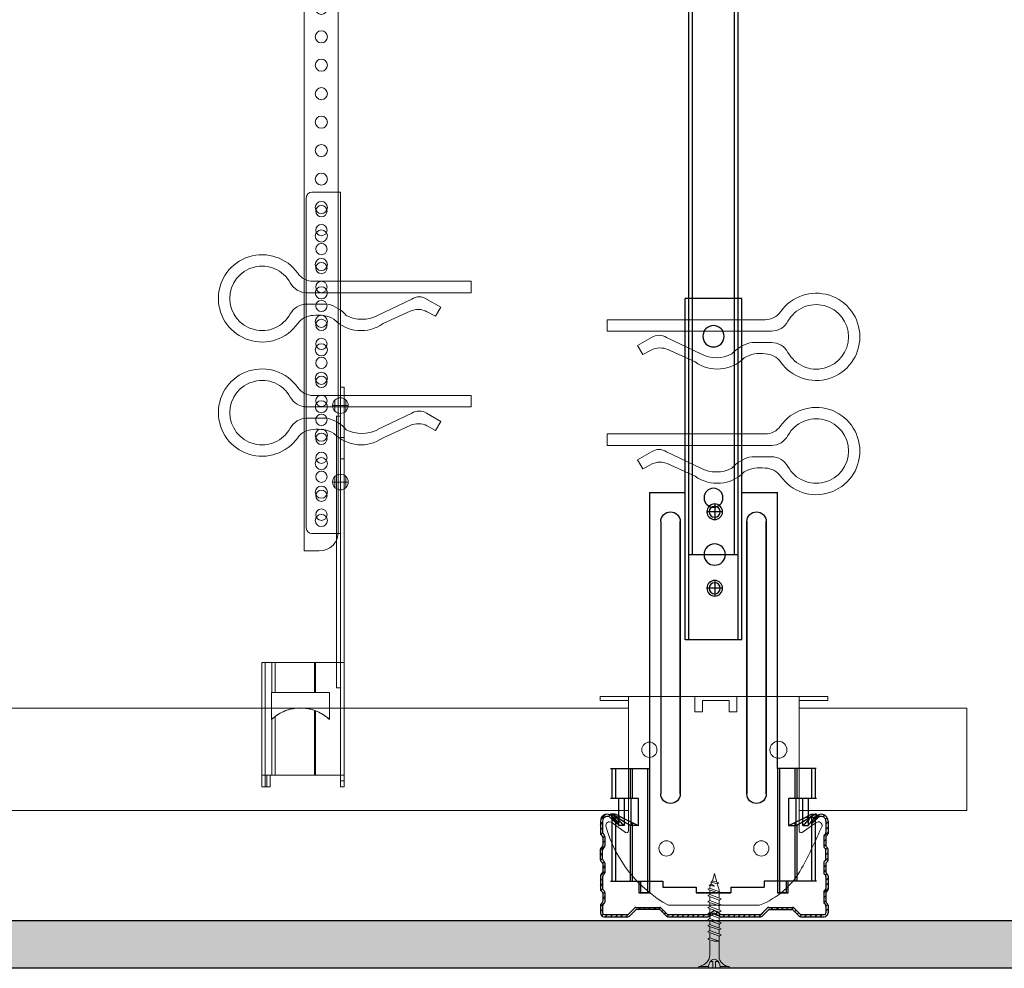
# Model space of a CAD drawing. Header units: millimetres. Extents: x 2264 to 5334, y 1259 to 2026.
# Tile 2 of 15: x 2523 to 2783, y 1526 to 1776. Entities that reach past the tile are written whole.
import ezdxf

# ---------------------------------------------------------------- set-up
doc = ezdxf.new("R2010")
doc.units = ezdxf.units.MM
for name, color, linetype, lineweight in [('_RIGIPS AKCESORIA', 7, 'Continuous', 18), ('_RIGIPS G-K', 7, 'Continuous', 25), ('_RIGIPS PROFIL', 7, 'Continuous', 18)]:
    doc.layers.add(name, color=color, linetype=linetype, lineweight=lineweight)

# ---------------------------------------------------------------- blocks, each defined once
blk = doc.blocks.new('TN 25')
at = {"layer": '_RIGIPS AKCESORIA'}
for p, q in [((0, -0.84), (0, 7.16)), ((0, 7.16), (0.46, 7.16)), ((0.46, 7.16), (0.46, 4.78)), ((0.46, 4.78), (0, 4.78)), ((0, 3.5), (1.77, 3.5)), ((0, 2.83), (1.77, 2.83)), ((1.77, 3.5), (1.77, 4.2)), ((1.77, 2.83), (1.77, 2.18)), ((3.02, 4.46), (8.47, 4.46)), ((7.12, 4.46), (7.12, 3.18)), ((8.03, 2.01), (7.12, 4.46)), ((7.12, 3.18), (7.65, 1.53)), ((8.47, 4.46), (8.79, 5)), ((9.61, 1.51), (8.47, 4.46)), ((8.79, 5), (9.93, 2.01)), ((9, 4.46), (10.1, 4.46)), ((10.1, 4.46), (10.41, 5)), ((11.23, 1.51), (10.1, 4.46)), ((10.41, 5), (11.56, 2.01)), ((10.62, 4.46), (11.67, 4.46)), ((11.67, 4.46), (11.99, 5)), ((12.81, 1.51), (11.67, 4.46)), ((11.99, 5), (13.14, 2.01)), ((12.2, 4.46), (13.21, 4.46)), ((13.21, 4.46), (13.52, 5)), ((14.34, 1.51), (13.21, 4.46)), ((13.52, 5), (14.67, 2.01)), ((13.73, 4.46), (14.8, 4.46)), ((14.8, 4.46), (15.12, 5)), ((15.94, 1.51), (14.8, 4.46)), ((15.12, 5), (16.26, 2.01)), ((15.33, 4.46), (16.42, 4.46)), ((16.42, 4.46), (16.73, 5)), ((17.55, 1.51), (16.42, 4.46)), ((16.73, 5), (17.88, 2.01)), ((16.94, 4.46), (17.99, 4.46)), ((17.99, 4.46), (18.31, 5)), ((19.13, 1.51), (17.99, 4.46)), ((18.31, 5), (19.45, 2.01)), ((18.52, 4.46), (19.68, 4.46)), ((19.68, 4.46), (20, 5)), ((20.82, 1.51), (19.68, 4.46)), ((20, 5), (21.14, 2.01)), ((20.21, 4.46), (20.7, 4.46)), ((20.7, 4.46), (22.28, 3.98)), ((21.85, 1.83), (21.67, 3.28)), ((21.67, 3.28), (22.14, 2.4)), ((22.28, 3.98), (22.56, 4.37)), ((22.7, 2.36), (22.28, 3.98)), ((22.56, 4.37), (23.03, 2.71)), ((23.03, 2.71), (22.7, 2.36)), ((22.71, 3.85), (25, 3.24)), ((25, 3.24), (23.03, 2.71)), ((0.46, 1.64), (0, 1.64)), ((0.46, -0.84), (0.46, 1.64)), ((7.49, 2.01), (3.55, 2.01)), ((7.65, 1.53), (8.03, 2.01)), ((9.41, 2.01), (8.03, 2.01)), ((9.93, 2.01), (9.61, 1.51)), ((11.04, 2.01), (9.93, 2.01)), ((11.56, 2.01), (11.23, 1.51)), ((12.61, 2.01), (11.56, 2.01)), ((13.14, 2.01), (12.81, 1.51)), ((14.15, 2.01), (13.14, 2.01)), ((14.67, 2.01), (14.34, 1.51)), ((15.74, 2.01), (14.67, 2.01)), ((16.26, 2.01), (15.94, 1.51)), ((17.36, 2.01), (16.26, 2.01)), ((17.88, 2.01), (17.55, 1.51)), ((18.93, 2.01), (17.88, 2.01)), ((19.45, 2.01), (19.13, 1.51)), ((19.45, 2.01), (20.62, 2.01)), ((21.14, 2.01), (20.82, 1.51)), ((21.14, 2.01), (21.81, 2.12)), ((22.14, 2.4), (21.85, 1.83)), ((22.7, 2.36), (22.14, 2.4)), ((0, -0.84), (0.46, -0.84))]:
    blk.add_line(p, q, dxfattribs=at)
for centre, major_axis, ratio, start_param, end_param in [((3.09, 7.67), (0.17, 3.2), 0.826134, 1.773653, 3.180586), ((-0.04, 0.9), (0, 3.93), 0.848176, -0.720942, -0.151112), ((1.66, 3.18), (0, 0.895), 0.848176, -1.552777, -0.720942), ((1.66, 3.18), (0, 0.895), 0.848176, 3.862535, 4.730408), ((3.37, -1.57), (0.28, 3.57), 0.832181, 0.035984, 1.430787), ((-2.73, 15.91), (0, 14.76), 0.848176, 3.399396, 3.475072), ((0.59, 4.62), (0, 2.81), 0.848176, 3.475072, 3.862535)]:
    blk.add_ellipse(centre, major_axis=major_axis, ratio=ratio, start_param=start_param, end_param=end_param, dxfattribs=at)
blk = doc.blocks.new('CD 60 ULTRASTIL')
h = blk.add_hatch()
h.set_pattern_fill('ANSI31', color=256, scale=0.3, style=0)
h.paths.add_polyline_path([(542.88, 684.5, -0.302776), (543.49, 684.5), (544.54, 683.79, 0.148069), (544.85, 683.7), (555.42, 683.7, 0.198912), (555.81, 683.86), (557.38, 685.44, -0.198912), (557.77, 685.6), (563.59, 685.6, -0.198912), (563.98, 685.44), (565.55, 683.86, 0.198912), (565.94, 683.7), (572.18, 683.7, 0.414214), (573.18, 684.7), (573.18, 686.74, 0.198912), (573.02, 687.12), (572.74, 687.4, -0.198912), (572.58, 687.79), (572.58, 689.87, -0.198912), (572.74, 690.26), (573.02, 690.54, 0.198912), (573.18, 690.93), (573.18, 694.47, 0.198912), (573.02, 694.86), (572.74, 695.14, -0.198912), (572.58, 695.53), (572.58, 697.61, -0.198912), (572.74, 698), (573.02, 698.28, 0.198912), (573.18, 698.67), (573.18, 701.47, 0.198912), (573.02, 701.86), (572.74, 702.14, -0.198912), (572.58, 702.53), (572.58, 704.61, -0.198912), (572.74, 705), (573.02, 705.28, 0.198912), (573.18, 705.67), (573.18, 708.9, 0.666128), (570.12, 710.18), (568.55, 708.63), (568.93, 708.24), (570.5, 709.79, -0.666128), (572.63, 708.9), (572.63, 705.9, -0.198912), (572.47, 705.51), (572.19, 705.23, 0.198912), (572.03, 704.84), (572.03, 702.3, 0.198912), (572.19, 701.91), (572.47, 701.63, -0.198912), (572.63, 701.25), (572.63, 698.9, -0.198912), (572.47, 698.51), (572.19, 698.23, 0.198912), (572.03, 697.84), (572.03, 695.3, 0.198912), (572.19, 694.91), (572.47, 694.63, -0.198912), (572.63, 694.25), (572.63, 691.16, -0.198912), (572.47, 690.77), (572.19, 690.49, 0.198912), (572.03, 690.1), (572.03, 687.56, 0.198912), (572.19, 687.17), (572.47, 686.9, -0.198912), (572.63, 686.51), (572.63, 684.7, -0.414214), (572.18, 684.25), (566.17, 684.25, -0.198912), (565.78, 684.41), (564.2, 685.99, 0.198912), (563.82, 686.15), (557.55, 686.15, 0.198912), (557.16, 685.99), (555.58, 684.41, -0.198912), (555.19, 684.25), (545.01, 684.25, -0.148069), (544.71, 684.34), (543.49, 685.16, 0.302776), (542.88, 685.16), (541.65, 684.34, -0.148069), (541.35, 684.25), (531.17, 684.25, -0.198912), (530.78, 684.41), (529.2, 685.99, 0.198912), (528.82, 686.15), (522.55, 686.15, 0.198912), (522.16, 685.99), (520.58, 684.41, -0.198912), (520.19, 684.25), (514.18, 684.25, -0.414214), (513.73, 684.7), (513.73, 686.51, -0.198912), (513.89, 686.9), (514.17, 687.17, 0.198912), (514.33, 687.56), (514.33, 690.1, 0.198912), (514.17, 690.49), (513.89, 690.77, -0.198912), (513.73, 691.16), (513.73, 694.25, -0.198912), (513.89, 694.63), (514.17, 694.91, 0.198912), (514.33, 695.3), (514.33, 697.84, 0.198912), (514.17, 698.23), (513.89, 698.51, -0.198912), (513.73, 698.9), (513.73, 701.25, -0.198912), (513.89, 701.63), (514.17, 701.91, 0.198912), (514.33, 702.3), (514.33, 704.84, 0.198912), (514.17, 705.23), (513.89, 705.51, -0.198912), (513.73, 705.9), (513.73, 708.9, -0.666128), (515.86, 709.79), (517.43, 708.24), (517.81, 708.63), (516.25, 710.18, 0.666128), (513.18, 708.9), (513.18, 705.67, 0.198912), (513.34, 705.28), (513.62, 705, -0.198912), (513.78, 704.61), (513.78, 702.53, -0.198912), (513.62, 702.14), (513.34, 701.86, 0.198912), (513.18, 701.47), (513.18, 698.67, 0.198912), (513.34, 698.28), (513.62, 698, -0.198912), (513.78, 697.61), (513.78, 695.53, -0.198912), (513.62, 695.14), (513.34, 694.86, 0.198912), (513.18, 694.47), (513.18, 690.93, 0.198912), (513.34, 690.54), (513.62, 690.26, -0.198912), (513.78, 689.87), (513.78, 687.79, -0.198912), (513.62, 687.4), (513.34, 687.12, 0.198912), (513.18, 686.74), (513.18, 684.7, 0.414214), (514.18, 683.7), (520.42, 683.7, 0.198912), (520.81, 683.86), (522.38, 685.44, -0.198912), (522.77, 685.6), (528.59, 685.6, -0.198912), (528.98, 685.44), (530.55, 683.86, 0.198912), (530.94, 683.7), (541.51, 683.7, 0.148069), (541.82, 683.79)])
for p, q in [((513.18, 708.9), (513.18, 705.67)), ((513.73, 708.9), (513.73, 705.9)), ((515.86, 709.79), (517.43, 708.24)), ((516.25, 710.18), (517.81, 708.63)), ((517.43, 708.24), (517.81, 708.63)), ((570.12, 710.18), (568.55, 708.63)), ((568.93, 708.24), (568.55, 708.63)), ((570.5, 709.79), (568.93, 708.24)), ((572.63, 708.9), (572.63, 705.9)), ((573.18, 708.9), (573.18, 705.67)), ((513.34, 705.28), (513.62, 705)), ((513.78, 704.61), (513.78, 702.53)), ((513.89, 705.51), (514.17, 705.23)), ((514.33, 704.84), (514.33, 702.3)), ((572.03, 704.84), (572.03, 702.3)), ((572.47, 705.51), (572.19, 705.23)), ((572.58, 704.61), (572.58, 702.53)), ((573.02, 705.28), (572.74, 705)), ((513.18, 698.67), (513.18, 701.47)), ((513.34, 701.86), (513.62, 702.14)), ((513.73, 698.9), (513.73, 701.25)), ((513.89, 701.63), (514.17, 701.91)), ((572.47, 701.63), (572.19, 701.91)), ((572.63, 698.9), (572.63, 701.25)), ((573.02, 701.86), (572.74, 702.14)), ((573.18, 698.67), (573.18, 701.47)), ((513.34, 698.28), (513.62, 698)), ((513.89, 698.51), (514.17, 698.23)), ((572.47, 698.51), (572.19, 698.23)), ((573.02, 698.28), (572.74, 698)), ((513.78, 697.61), (513.78, 695.53)), ((514.33, 697.84), (514.33, 695.3)), ((572.03, 697.84), (572.03, 695.3)), ((572.58, 697.61), (572.58, 695.53)), ((513.18, 694.47), (513.18, 690.93)), ((513.34, 694.86), (513.62, 695.14)), ((513.73, 694.25), (513.73, 691.16)), ((513.89, 694.63), (514.17, 694.91)), ((572.47, 694.63), (572.19, 694.91)), ((572.63, 694.25), (572.63, 691.16)), ((573.02, 694.86), (572.74, 695.14)), ((573.18, 694.47), (573.18, 690.93)), ((513.34, 690.54), (513.62, 690.26)), ((513.89, 690.77), (514.17, 690.49)), ((572.47, 690.77), (572.19, 690.49)), ((573.02, 690.54), (572.74, 690.26)), ((513.78, 689.87), (513.78, 687.79)), ((514.33, 690.1), (514.33, 687.56)), ((572.03, 690.1), (572.03, 687.56)), ((572.58, 689.87), (572.58, 687.79)), ((513.18, 686.74), (513.18, 684.7)), ((513.34, 687.12), (513.62, 687.4)), ((513.73, 686.51), (513.73, 684.7)), ((513.89, 686.9), (514.17, 687.17)), ((520.58, 684.41), (522.16, 685.99)), ((520.81, 683.86), (522.38, 685.44)), ((522.55, 686.15), (528.82, 686.15)), ((528.59, 685.6), (522.77, 685.6)), ((530.55, 683.86), (528.98, 685.44)), ((530.78, 684.41), (529.2, 685.99)), ((541.65, 684.34), (542.88, 685.16)), ((544.71, 684.34), (543.49, 685.16)), ((555.58, 684.41), (557.16, 685.99)), ((555.81, 683.86), (557.38, 685.44)), ((557.55, 686.15), (563.82, 686.15)), ((557.77, 685.6), (563.59, 685.6)), ((565.55, 683.86), (563.98, 685.44)), ((565.78, 684.41), (564.2, 685.99)), ((572.47, 686.9), (572.19, 687.17)), ((572.63, 686.51), (572.63, 684.7)), ((573.02, 687.12), (572.74, 687.4)), ((573.18, 686.74), (573.18, 684.7)), ((514.18, 684.25), (520.19, 684.25)), ((514.18, 683.7), (520.42, 683.7)), ((530.94, 683.7), (541.51, 683.7)), ((531.17, 684.25), (541.35, 684.25)), ((541.82, 683.79), (542.88, 684.5)), ((544.54, 683.79), (543.49, 684.5)), ((544.85, 683.7), (555.42, 683.7)), ((545.01, 684.25), (555.19, 684.25)), ((565.94, 683.7), (572.18, 683.7)), ((566.17, 684.25), (572.18, 684.25))]:
    blk.add_line(p, q)
for centre, radius, start, end in [((514.98, 708.9), 1.8, 45.3251, 180), ((514.98, 708.9), 1.25, 45.3251, 180), ((571.38, 708.9), 1.8, 360, 134.6749), ((571.38, 708.9), 1.25, 360, 134.6749), ((513.73, 705.67), 0.55, 180, 225), ((513.23, 704.61), 0.55, 0, 45), ((514.28, 705.9), 0.55, 180, 225), ((513.78, 704.84), 0.55, 0, 45), ((572.58, 704.84), 0.55, 135, 180), ((572.08, 705.9), 0.55, 315, 0), ((573.13, 704.61), 0.55, 135, 180), ((572.63, 705.67), 0.55, 315, 0), ((513.73, 701.47), 0.55, 135, 180), ((513.23, 702.53), 0.55, 315, 0), ((514.28, 701.25), 0.55, 135, 180), ((513.78, 702.3), 0.55, 315, 0), ((572.58, 702.3), 0.55, 180, 225), ((572.08, 701.25), 0.55, 0, 45), ((573.13, 702.53), 0.55, 180, 225), ((572.63, 701.47), 0.55, 0, 45), ((513.73, 698.67), 0.55, 180, 225), ((514.28, 698.9), 0.55, 180, 225), ((513.78, 697.84), 0.55, 0, 45), ((572.58, 697.84), 0.55, 135, 180), ((572.08, 698.9), 0.55, 315, 0), ((572.63, 698.67), 0.55, 315, 0), ((513.23, 697.61), 0.55, 360, 45), ((513.23, 695.53), 0.55, 315, 0), ((573.13, 697.61), 0.55, 135, 180), ((573.13, 695.53), 0.55, 180, 225), ((513.73, 694.47), 0.55, 135, 180), ((514.28, 694.25), 0.55, 135, 180), ((513.78, 695.3), 0.55, 315, 0), ((572.58, 695.3), 0.55, 180, 225), ((572.08, 694.25), 0.55, 0, 45), ((572.63, 694.47), 0.55, 0, 45), ((513.73, 690.93), 0.55, 180, 225), ((514.28, 691.16), 0.55, 180, 225), ((513.78, 690.1), 0.55, 360, 45), ((572.58, 690.1), 0.55, 135, 180), ((572.08, 691.16), 0.55, 315, 0), ((572.63, 690.93), 0.55, 315, 0), ((513.23, 689.87), 0.55, 0, 45), ((513.23, 687.79), 0.55, 315, 0), ((573.13, 689.87), 0.55, 135, 180), ((573.13, 687.79), 0.55, 180, 225), ((513.73, 686.74), 0.55, 135, 180), ((514.28, 686.51), 0.55, 135, 180), ((513.78, 687.56), 0.55, 315, 360), ((522.55, 685.6), 0.55, 90, 135), ((522.77, 685.05), 0.55, 90, 135), ((528.59, 685.05), 0.55, 45, 90), ((528.82, 685.6), 0.55, 45, 90), ((543.18, 684.7), 0.55, 56.3099, 123.6901), ((557.55, 685.6), 0.55, 90, 135), ((557.77, 685.05), 0.55, 90, 135), ((563.59, 685.05), 0.55, 45, 90), ((563.82, 685.6), 0.55, 45, 90), ((572.58, 687.56), 0.55, 180, 225), ((572.08, 686.51), 0.55, 360, 45), ((572.63, 686.74), 0.55, 360, 45), ((514.18, 684.7), 1, 180, 270), ((514.18, 684.7), 0.45, 180, 270), ((520.19, 684.8), 0.55, 270, 315), ((520.42, 684.25), 0.55, 270, 315), ((530.94, 684.25), 0.55, 225, 270), ((531.17, 684.8), 0.55, 225, 270), ((541.35, 684.8), 0.55, 270, 303.6901), ((541.51, 684.25), 0.55, 270, 303.6901), ((543.18, 684.04), 0.55, 56.3099, 123.6901), ((544.85, 684.25), 0.55, 236.3099, 270), ((545.01, 684.8), 0.55, 236.3099, 270), ((555.19, 684.8), 0.55, 270, 315), ((555.42, 684.25), 0.55, 270, 315), ((565.94, 684.25), 0.55, 225, 270), ((566.17, 684.8), 0.55, 225, 270), ((572.18, 684.7), 1, 270, 0), ((572.18, 684.7), 1, 270, 360), ((572.18, 684.7), 0.45, 270, 360)]:
    blk.add_arc(centre, radius, start, end)
blk = doc.blocks.new('Lacznik krzyzowy (widok2)')
at = {"layer": '_RIGIPS AKCESORIA'}
for p, q in [((94.8, 91.5, 218.36), (94.8, 90.5, 218.36)), ((94.8, 91.5, 218.36), (154.8, 91.5, 218.36)), ((102.3, 56.12, 218.36), (102.3, 91.5, 218.36)), ((119.8, 91.5, 218.36), (119.8, 87.5, 218.36)), ((130.85, 91.5, 218.36), (130.85, 87.5, 218.36)), ((147.3, 91.5, 218.36), (147.3, 56.12, 218.36)), ((154.8, 91.5, 218.36), (154.8, 90.5, 218.36)), ((94.8, 90.5, 218.36), (102.3, 90.5, 218.36)), ((121.8, 87.5, 218.36), (121.8, 90.5, 218.36)), ((121.8, 90.5, 218.36), (128.85, 90.5, 218.36)), ((128.85, 90.5, 218.36), (128.85, 87.5, 218.36)), ((154.8, 90.5, 218.36), (147.3, 90.5, 218.36)), ((119.8, 87.5, 218.36), (121.8, 87.5, 218.36)), ((128.85, 87.5, 218.36), (130.85, 87.5, 218.36)), ((97.87, 58.32, 218.36), (101.51, 55.71, 218.36)), ((148.09, 55.71, 218.36), (151.73, 58.32, 218.36)), ((136.8, 36.5, 218.36), (112.81, 36.5, 218.36))]:
    blk.add_line(p, q, dxfattribs=at)
for centre, radius in [((107.8, 77.5, 218.36), 2), ((141.8, 77.5, 218.36), 2.24), ((112.3, 51.5, 218.36), 2), ((137.3, 51.5, 218.36), 2)]:
    blk.add_circle(centre, radius, dxfattribs=at)
for centre, radius, start, end in [((97.29, 57.5, 218.36), 1, 122.1388, 189.8152), ((129.61, 66.77, 218.36), 34.62, 195.8211, 240.9602), ((97.29, 57.5, 218.36), 1, 54.4623, 122.1388), ((12.5, 118.8, 218.36), 153.64, 331.826, 336.4146), ((152.32, 57.5, 218.36), 1, 350.1848, 125.5377), ((101.8, 56.12, 218.36), 0.5, 234.4623, 0), ((147.8, 56.12, 218.36), 0.5, 180, 305.5377), ((129.12, 56.49, 218.36), 21.41, 291.013, 331.4749)]:
    blk.add_arc(centre, radius, start, end, dxfattribs=at)
blk = doc.blocks.new('wieszak noniuszowy bok')
at = {"layer": '_RIGIPS AKCESORIA', "lineweight": 0}
for p, q in [((1392.48, 5181.36), (1399.98, 5181.36)), ((1399.98, 5024.65), (1399.98, 5181.36)), ((1390.98, 5092.86), (1390.98, 5179.86)), ((1399.98, 5129.95), (1399.97, 5129.95)), ((1399.98, 5129.95), (1401, 5129.95)), ((1401, 5129.95), (1401, 5024.65)), ((1401, 5129.95), (1401, 5129.95)), ((1398.54, 5126.58), (1398.54, 5123.65)), ((1399.98, 5126.06), (1399.98, 5102.02)), ((1401.42, 5126.58), (1401.42, 5123.65)), ((1398.96, 5122.28), (1399.98, 5122.28)), ((1398.96, 5122.28), (1399.98, 5122.28)), ((1398.96, 5122.28), (1398.96, 5050.72)), ((1399.98, 5116.66), (1401, 5116.66)), ((1399.98, 5116.63), (1399.98, 5116.66)), ((1399.98, 5116.66), (1399.98, 5116.63)), ((1399.98, 5116.62), (1399.98, 5116.63)), ((1399.98, 5116.63), (1399.98, 5116.56)), ((1399.98, 5116.55), (1399.98, 5116.63)), ((1399.98, 5116.63), (1399.98, 5116.55)), ((1399.98, 5116.55), (1399.98, 5116.62)), ((1399.98, 5116.56), (1399.98, 5116.43)), ((1399.98, 5116.42), (1399.98, 5116.55)), ((1399.98, 5116.41), (1399.98, 5116.55)), ((1399.98, 5116.55), (1399.98, 5116.41)), ((1399.98, 5116.43), (1399.98, 5116.25)), ((1399.98, 5116.24), (1399.98, 5116.42)), ((1399.98, 5116.21), (1399.98, 5116.41)), ((1399.98, 5116.41), (1399.98, 5116.21)), ((1399.98, 5116.25), (1399.98, 5116.01)), ((1399.98, 5116), (1399.98, 5116.24)), ((1399.98, 5115.97), (1399.98, 5116.21)), ((1399.98, 5116.21), (1399.98, 5115.97)), ((1399.98, 5116.01), (1399.98, 5115.74)), ((1399.98, 5115.71), (1399.98, 5116)), ((1399.98, 5115.69), (1399.98, 5115.97)), ((1399.98, 5115.97), (1399.98, 5115.69)), ((1399.98, 5115.74), (1399.98, 5115.41)), ((1399.98, 5115.38), (1399.98, 5115.71)), ((1399.98, 5115.37), (1399.98, 5115.69)), ((1399.98, 5115.69), (1399.98, 5115.37)), ((1399.98, 5115.41), (1399.98, 5115.05)), ((1399.98, 5115.02), (1399.98, 5115.38)), ((1399.98, 5115.02), (1399.98, 5115.37)), ((1399.98, 5115.37), (1399.98, 5115.02)), ((1399.98, 5115.05), (1399.98, 5114.67)), ((1399.98, 5114.65), (1399.98, 5115.02)), ((1399.98, 5114.64), (1399.98, 5115.02)), ((1399.98, 5115.02), (1399.98, 5114.64)), ((1399.98, 5114.67), (1399.98, 5114.28)), ((1399.98, 5114.25), (1399.98, 5114.65)), ((1399.98, 5114.25), (1399.98, 5114.64)), ((1399.98, 5114.64), (1399.98, 5114.25)), ((1399.98, 5114.28), (1399.98, 5113.88)), ((1399.98, 5113.85), (1399.98, 5114.25)), ((1399.98, 5113.84), (1399.98, 5114.25)), ((1399.98, 5114.25), (1399.98, 5113.84)), ((1399.98, 5113.88), (1399.98, 5113.48)), ((1399.98, 5113.46), (1399.98, 5113.85)), ((1399.98, 5113.84), (1399.98, 5113.44)), ((1399.98, 5113.44), (1399.98, 5113.84)), ((1399.98, 5113.48), (1399.98, 5113.1)), ((1399.98, 5113.07), (1399.98, 5113.46)), ((1399.98, 5113.44), (1399.98, 5113.06)), ((1399.98, 5113.06), (1399.98, 5113.44)), ((1399.98, 5113.1), (1399.98, 5112.75)), ((1399.98, 5112.72), (1399.98, 5113.07)), ((1399.98, 5113.06), (1399.98, 5112.68)), ((1399.98, 5112.68), (1399.98, 5113.06)), ((1399.98, 5112.75), (1399.98, 5112.42)), ((1399.98, 5112.4), (1399.98, 5112.72)), ((1399.98, 5112.68), (1399.98, 5112.33)), ((1399.98, 5112.33), (1399.98, 5112.68)), ((1399.98, 5112.42), (1399.98, 5112.14)), ((1399.98, 5112.12), (1399.98, 5112.4)), ((1399.98, 5112.33), (1399.98, 5112)), ((1399.98, 5112), (1399.98, 5112.33)), ((1399.98, 5112.14), (1399.98, 5111.9)), ((1399.98, 5111.89), (1399.98, 5112.12)), ((1399.98, 5112), (1399.98, 5111.72)), ((1399.98, 5111.72), (1399.98, 5112)), ((1399.98, 5111.9), (1399.98, 5111.72)), ((1399.98, 5111.72), (1399.98, 5111.89)), ((1399.98, 5111.72), (1399.98, 5111.6)), ((1399.98, 5111.59), (1399.98, 5111.72)), ((1399.98, 5111.72), (1399.98, 5111.48)), ((1399.98, 5111.48), (1399.98, 5111.72)), ((1399.98, 5111.6), (1399.98, 5111.54)), ((1399.98, 5111.53), (1399.98, 5111.59)), ((1399.98, 5111.54), (1399.98, 5111.53)), ((1399.98, 5111.48), (1399.98, 5111.29)), ((1399.98, 5111.29), (1399.98, 5111.48)), ((1399.98, 5111.29), (1399.98, 5111.15)), ((1399.98, 5111.15), (1399.98, 5111.29)), ((1399.98, 5111.15), (1399.98, 5111.06)), ((1399.98, 5111.06), (1399.98, 5111.15)), ((1399.98, 5111.06), (1399.98, 5111.04)), ((1399.98, 5111.04), (1399.98, 5111.06)), ((1399.98, 5111.04), (1401, 5111.04)), ((1398.54, 5106.42), (1398.54, 5103.49)), ((1401.42, 5106.42), (1401.42, 5103.49)), ((1399.98, 5102.02), (1399.98, 5102.1)), ((1399.98, 5091.36), (1392.48, 5091.36)), ((1400.98, 5057.36), (1379.24, 5057.36)), ((1379.24, 5057.36), (1379.24, 5024.65)), ((1380.12, 5057.36), (1380.12, 5024.65)), ((1381.9, 5057.36), (1381.9, 5049.5)), ((1382.79, 5057.36), (1382.79, 5049.5)), ((1393.13, 5057.36), (1393.13, 5049.5)), ((1393.4, 5057.36), (1393.4, 5049.5)), ((1400.98, 5057.36), (1401, 5057.36)), ((1401, 5057.36), (1400.98, 5057.36)), ((1398.96, 5050.72), (1399.98, 5050.72)), ((1381.81, 5042.35), (1381.81, 5049.5)), ((1397.14, 5049.5), (1381.81, 5049.5)), ((1397.14, 5042.35), (1397.14, 5049.5)), ((1387.15, 5045.16), (1386.81, 5045.09)), ((1386.81, 5045.09), (1387.15, 5045.16)), ((1387.07, 5045.15), (1387.47, 5045.23)), ((1387.47, 5045.23), (1387.07, 5045.15)), ((1387.49, 5045.23), (1387.15, 5045.16)), ((1387.15, 5045.16), (1387.49, 5045.23)), ((1387.47, 5045.23), (1387.87, 5045.3)), ((1387.87, 5045.3), (1387.47, 5045.23)), ((1387.83, 5045.29), (1387.49, 5045.23)), ((1387.49, 5045.23), (1387.83, 5045.29)), ((1388.14, 5045.33), (1387.83, 5045.29)), ((1387.83, 5045.29), (1388.14, 5045.33)), ((1387.87, 5045.3), (1388.29, 5045.34)), ((1388.29, 5045.34), (1387.87, 5045.3)), ((1388.46, 5045.36), (1388.14, 5045.33)), ((1388.14, 5045.33), (1388.46, 5045.36)), ((1388.29, 5045.34), (1388.72, 5045.39)), ((1388.72, 5045.39), (1388.29, 5045.34)), ((1388.8, 5045.39), (1388.46, 5045.36)), ((1388.46, 5045.36), (1388.8, 5045.39)), ((1388.72, 5045.39), (1389.15, 5045.4)), ((1389.15, 5045.4), (1388.72, 5045.39)), ((1389.13, 5045.4), (1388.8, 5045.39)), ((1388.8, 5045.39), (1389.13, 5045.4)), ((1389.47, 5045.41), (1389.13, 5045.4)), ((1389.13, 5045.4), (1389.47, 5045.41)), ((1389.15, 5045.4), (1389.58, 5045.41)), ((1389.58, 5045.41), (1389.15, 5045.4)), ((1389.47, 5045.41), (1389.46, 5045.41)), ((1389.47, 5045.41), (1389.46, 5045.41)), ((1389.82, 5045.4), (1389.47, 5045.41)), ((1389.47, 5045.41), (1389.82, 5045.4)), ((1389.58, 5045.41), (1390.02, 5045.39)), ((1390.02, 5045.39), (1389.58, 5045.41)), ((1390.16, 5045.39), (1389.82, 5045.4)), ((1389.82, 5045.4), (1390.16, 5045.39)), ((1390.02, 5045.39), (1390.46, 5045.37)), ((1390.46, 5045.37), (1390.02, 5045.39)), ((1390.51, 5045.36), (1390.16, 5045.39)), ((1390.16, 5045.39), (1390.51, 5045.36)), ((1390.46, 5045.37), (1390.89, 5045.32)), ((1390.89, 5045.32), (1390.46, 5045.37)), ((1390.86, 5045.32), (1390.51, 5045.36)), ((1390.51, 5045.36), (1390.86, 5045.32)), ((1391.21, 5045.27), (1390.86, 5045.32)), ((1390.86, 5045.32), (1391.21, 5045.27)), ((1390.89, 5045.32), (1391.33, 5045.25)), ((1391.33, 5045.25), (1390.89, 5045.32)), ((1391.55, 5045.21), (1391.21, 5045.27)), ((1391.21, 5045.27), (1391.55, 5045.21)), ((1391.33, 5045.25), (1391.75, 5045.17)), ((1391.75, 5045.17), (1391.33, 5045.25)), ((1391.89, 5045.14), (1391.55, 5045.21)), ((1391.55, 5045.21), (1391.89, 5045.14)), ((1391.75, 5045.17), (1392.17, 5045.07)), ((1392.17, 5045.07), (1391.75, 5045.17)), ((1381.81, 5042.35), (1382.29, 5042.77)), ((1382.29, 5042.77), (1381.81, 5042.35)), ((1381.98, 5042.51), (1382.21, 5042.72)), ((1382.21, 5042.72), (1381.98, 5042.51)), ((1382.21, 5042.72), (1382.46, 5042.91)), ((1382.46, 5042.91), (1382.21, 5042.72)), ((1382.29, 5042.77), (1382.79, 5043.18)), ((1382.79, 5043.18), (1382.29, 5042.77)), ((1382.46, 5042.91), (1382.71, 5043.12)), ((1382.71, 5043.12), (1382.46, 5042.91)), ((1382.71, 5043.12), (1382.98, 5043.31)), ((1382.98, 5043.31), (1382.71, 5043.12)), ((1383.01, 5043.34), (1382.79, 5043.18)), ((1382.79, 5043.18), (1383.01, 5043.34)), ((1382.79, 5043.18), (1382.79, 5027.72)), ((1382.98, 5043.31), (1383.31, 5043.54)), ((1383.31, 5043.54), (1382.98, 5043.31)), ((1383.24, 5043.5), (1383.01, 5043.34)), ((1383.01, 5043.34), (1383.24, 5043.5)), ((1383.66, 5043.77), (1383.24, 5043.5)), ((1383.24, 5043.5), (1383.66, 5043.77)), ((1383.31, 5043.54), (1383.68, 5043.78)), ((1383.68, 5043.78), (1383.31, 5043.54)), ((1384.13, 5044.04), (1383.66, 5043.77)), ((1383.66, 5043.77), (1384.13, 5044.04)), ((1383.68, 5043.78), (1384.07, 5044.01)), ((1384.07, 5044.01), (1383.68, 5043.78)), ((1384.07, 5044.01), (1384.49, 5044.23)), ((1384.49, 5044.23), (1384.07, 5044.01)), ((1384.65, 5044.31), (1384.13, 5044.04)), ((1384.13, 5044.04), (1384.65, 5044.31)), ((1384.49, 5044.23), (1384.92, 5044.44)), ((1384.92, 5044.44), (1384.49, 5044.23)), ((1384.93, 5044.44), (1384.65, 5044.31)), ((1384.65, 5044.31), (1384.93, 5044.44)), ((1384.92, 5044.44), (1385.38, 5044.63)), ((1385.38, 5044.63), (1384.92, 5044.44)), ((1385.23, 5044.57), (1384.93, 5044.44)), ((1384.93, 5044.44), (1385.23, 5044.57)), ((1385.53, 5044.69), (1385.23, 5044.57)), ((1385.23, 5044.57), (1385.53, 5044.69)), ((1385.34, 5044.62), (1385.33, 5044.62)), ((1385.34, 5044.62), (1385.33, 5044.62)), ((1385.38, 5044.63), (1385.85, 5044.8)), ((1385.85, 5044.8), (1385.38, 5044.63)), ((1385.83, 5044.8), (1385.53, 5044.69)), ((1385.53, 5044.69), (1385.83, 5044.8)), ((1386.15, 5044.9), (1385.83, 5044.8)), ((1385.83, 5044.8), (1386.15, 5044.9)), ((1385.85, 5044.8), (1386.31, 5044.95)), ((1386.31, 5044.95), (1385.85, 5044.8)), ((1386.48, 5045), (1386.15, 5044.9)), ((1386.15, 5044.9), (1386.48, 5045)), ((1386.31, 5044.95), (1386.68, 5045.06)), ((1386.68, 5045.06), (1386.31, 5044.95)), ((1386.81, 5045.09), (1386.48, 5045)), ((1386.48, 5045), (1386.81, 5045.09)), ((1386.68, 5045.06), (1387.07, 5045.15)), ((1387.07, 5045.15), (1386.68, 5045.06)), ((1392.22, 5045.07), (1391.89, 5045.14)), ((1391.89, 5045.14), (1392.22, 5045.07)), ((1392.17, 5045.07), (1392.57, 5044.97)), ((1392.57, 5044.97), (1392.17, 5045.07)), ((1392.55, 5044.98), (1392.22, 5045.07)), ((1392.22, 5045.07), (1392.55, 5044.98)), ((1393.17, 5044.78), (1392.55, 5044.98)), ((1392.55, 5044.98), (1393.17, 5044.78)), ((1392.57, 5044.97), (1392.96, 5044.85)), ((1392.96, 5044.85), (1392.57, 5044.97)), ((1392.96, 5044.85), (1393.41, 5044.69)), ((1393.41, 5044.69), (1392.96, 5044.85)), ((1393.13, 5044.79), (1393.13, 5027.72)), ((1393.54, 5044.63), (1393.17, 5044.78)), ((1393.17, 5044.78), (1393.54, 5044.63)), ((1393.4, 5044.69), (1393.4, 5027.72)), ((1393.41, 5044.69), (1393.86, 5044.51)), ((1393.86, 5044.51), (1393.41, 5044.69)), ((1393.92, 5044.48), (1393.54, 5044.63)), ((1393.54, 5044.63), (1393.92, 5044.48)), ((1393.6, 5044.62), (1393.59, 5044.62)), ((1393.6, 5044.62), (1393.59, 5044.62)), ((1393.86, 5044.51), (1394.29, 5044.31)), ((1394.29, 5044.31), (1393.86, 5044.51)), ((1394.29, 5044.31), (1393.92, 5044.48)), ((1393.92, 5044.48), (1394.29, 5044.31)), ((1394.65, 5044.13), (1394.29, 5044.31)), ((1394.29, 5044.31), (1394.72, 5044.09)), ((1394.72, 5044.09), (1394.29, 5044.31)), ((1394.29, 5044.31), (1394.65, 5044.13)), ((1395, 5043.94), (1394.65, 5044.13)), ((1394.65, 5044.13), (1395, 5043.94)), ((1394.72, 5044.09), (1395.13, 5043.86)), ((1395.13, 5043.86), (1394.72, 5044.09)), ((1395.35, 5043.73), (1395, 5043.94)), ((1395, 5043.94), (1395.35, 5043.73)), ((1395.13, 5043.86), (1395.53, 5043.61)), ((1395.53, 5043.61), (1395.13, 5043.86)), ((1395.67, 5043.52), (1395.35, 5043.73)), ((1395.35, 5043.73), (1395.67, 5043.52)), ((1395.53, 5043.61), (1395.92, 5043.35)), ((1395.92, 5043.35), (1395.53, 5043.61)), ((1396, 5043.29), (1395.67, 5043.52)), ((1395.67, 5043.52), (1396, 5043.29)), ((1395.92, 5043.35), (1396.3, 5043.07)), ((1396.3, 5043.07), (1395.92, 5043.35)), ((1396.3, 5043.06), (1396, 5043.29)), ((1396, 5043.29), (1396.3, 5043.06)), ((1396.3, 5043.07), (1396.73, 5042.72)), ((1396.73, 5042.72), (1396.3, 5043.07)), ((1396.59, 5042.83), (1396.3, 5043.06)), ((1396.3, 5043.06), (1396.59, 5042.83)), ((1396.87, 5042.59), (1396.59, 5042.83)), ((1396.59, 5042.83), (1396.87, 5042.59)), ((1396.73, 5042.72), (1397.14, 5042.35)), ((1397.14, 5042.35), (1396.73, 5042.72)), ((1397.14, 5042.35), (1396.87, 5042.59)), ((1396.87, 5042.59), (1397.14, 5042.35)), ((1381.81, 5042.35), (1381.8, 5042.35)), ((1381.81, 5042.35), (1381.8, 5042.35)), ((1381.81, 5042.35), (1381.86, 5042.39)), ((1381.86, 5042.39), (1381.81, 5042.35)), ((1381.86, 5042.39), (1381.9, 5042.43)), ((1381.9, 5042.43), (1381.86, 5042.39)), ((1381.9, 5042.43), (1381.98, 5042.51)), ((1381.98, 5042.51), (1381.9, 5042.43)), ((1381.9, 5042.43), (1381.9, 5027.72)), ((1397.14, 5042.35), (1397.13, 5042.35)), ((1397.14, 5042.35), (1397.13, 5042.35)), ((1379.24, 5027.72), (1401, 5027.72)), ((1380.57, 5027.72), (1380.57, 5024.65)), ((1381.46, 5024.65), (1381.46, 5027.72)), ((1379.24, 5024.65), (1381.46, 5024.65)), ((1399.98, 5026.19), (1401, 5026.19)), ((1401, 5024.65), (1399.98, 5024.65))]:
    blk.add_line(p, q, dxfattribs=at)
at = {"layer": '_RIGIPS AKCESORIA'}
for p, q in [((1397.92, 5125.12), (1402.03, 5125.12)), ((1397.92, 5104.96), (1402.03, 5104.96))]:
    blk.add_line(p, q, dxfattribs=at)
for centre, radius in [((1394.98, 5176.36), 1.5), ((1394.98, 5171.36), 1.5), ((1394.98, 5166.36), 1.5), ((1394.98, 5161.36), 1.5), ((1394.98, 5156.36), 1.5), ((1394.98, 5151.36), 1.5), ((1394.98, 5146.36), 1.5), ((1394.98, 5141.36), 1.5), ((1394.98, 5136.36), 1.5), ((1394.98, 5131.36), 1.5), ((1394.98, 5126.36), 1.5), ((1399.98, 5125.12), 2.06), ((1394.98, 5121.36), 1.5), ((1394.98, 5116.36), 1.5), ((1394.98, 5111.36), 1.5), ((1394.98, 5106.36), 1.5), ((1399.98, 5104.96), 2.06), ((1394.98, 5101.36), 1.5), ((1394.98, 5096.36), 1.5)]:
    blk.add_circle(centre, radius, dxfattribs=at)
at = {"layer": '_RIGIPS AKCESORIA', "lineweight": 0}
for centre, start, end in [((1392.48, 5179.86), 90, 180), ((1392.48, 5092.86), 180, 270)]:
    blk.add_arc(centre, 1.5, start, end, dxfattribs=at)
blk = doc.blocks.new('klamra')
at = {"layer": '_RIGIPS AKCESORIA'}
for p, q in [((6831.19, 2764.92), (6831.19, 2808.19)), ((6834.19, 2802.92), (6834.19, 2808.19)), ((6828.19, 2764.92), (6828.19, 2806.53)), ((6832.87, 2780.55), (6837.19, 2789.57)), ((6839.31, 2788.09), (6836.06, 2780.95)), ((6832.86, 2776.63), (6835, 2772.92)), ((6836.19, 2776.54), (6837.38, 2774.29)), ((6835, 2772.92), (6837.38, 2774.29)), ((6831.19, 2764.92), (6828.19, 2764.92))]:
    blk.add_line(p, q, dxfattribs=at)
for centre, radius, start, end in [((6832.69, 2820.02), 11.5, 305.1527, 234.8473), ((6832.69, 2820.02), 8.5, 298.7822, 241.2178), ((6826.19, 2808.19), 5, 0, 61.2178), ((6839.19, 2808.19), 5, 118.7822, 180), ((6823.19, 2806.53), 5, 0, 54.8473), ((6842.19, 2806.53), 5, 125.1527, 180), ((6845.23, 2805.18), 8.16, 170.4436, 210.2847), ((6843.93, 2805.32), 10.09, 195.2653, 228.1308), ((6831.19, 2793.92), 10, 324.3132, 45.573), ((6829.23, 2793.69), 8.97, 332.6387, 27.3613), ((6835.87, 2778.58), 3.59, 146.8414, 212.9715), ((6840.61, 2778.88), 5, 155.5109, 207.8622)]:
    blk.add_arc(centre, radius, start, end, dxfattribs=at)
blk = doc.blocks.new('noniusz gorny')
at = {"layer": '_RIGIPS AKCESORIA'}
for p, q in [((1619.18, 5099.69), (1619.18, 5389.69)), ((1620.18, 5388.69), (1628.18, 5388.69)), ((1620.18, 5388.69), (1628.18, 5368.79)), ((1630.21, 5387.39), (1628.18, 5388.69)), ((1648.47, 5387.39), (1651.34, 5388.69)), ((1651.34, 5388.69), (1670.18, 5388.69)), ((1670.18, 5388.69), (1670.18, 5389.69)), ((1630.21, 5387.39), (1648.47, 5387.39)), ((1628.18, 5104.69), (1628.18, 5368.79)), ((1623.18, 5099.69), (1619.18, 5099.69))]:
    blk.add_line(p, q, dxfattribs=at)
at = {"layer": '_RIGIPS AKCESORIA', "linetype": 'Continuous'}
blk.add_line((1670.18, 5389.69), (1619.18, 5389.69), dxfattribs=at)
at = {"layer": '_RIGIPS AKCESORIA'}
for centre in [(1623.73, 5340.19), (1623.73, 5332.69), (1623.73, 5325.19), (1623.73, 5317.69), (1623.73, 5310.19), (1623.73, 5302.69), (1623.73, 5295.19), (1623.73, 5287.69), (1623.73, 5280.19), (1623.73, 5272.69), (1623.73, 5265.19), (1623.73, 5257.69), (1623.73, 5250.19), (1623.73, 5242.69), (1623.73, 5235.19), (1623.73, 5227.69), (1623.73, 5220.19), (1623.73, 5212.69), (1623.73, 5205.19), (1623.73, 5197.69), (1623.73, 5190.19), (1623.73, 5182.69), (1623.73, 5175.19), (1623.73, 5167.69), (1623.73, 5160.19), (1623.73, 5152.69), (1623.73, 5145.19), (1623.73, 5137.69), (1623.73, 5130.19), (1623.73, 5122.69), (1623.73, 5115.19), (1623.73, 5107.69)]:
    blk.add_circle(centre, 1.6, dxfattribs=at)
blk.add_arc((1623.18, 5104.69), 5, 270, 0, dxfattribs=at)
blk = doc.blocks.new('wieszak noniuszowy widok')
for p, q in [((367.75, 93.63), (382.75, 93.63)), ((367.75, 3.63), (367.75, 93.63)), ((368.75, 3.63), (368.75, 93.63)), ((381.75, 3.63), (381.75, 93.63)), ((382.75, 3.63), (382.75, 93.63)), ((367.75, 42.47), (358.34, 42.47)), ((358.34, -30.29), (358.34, 42.47)), ((392.15, 42.47), (382.75, 42.47)), ((392.15, 42.47), (392.15, -30.29)), ((392.15, 42.47), (392.15, -30.29)), ((374.93, 39.42), (374.93, 35.32)), ((372.87, 37.38), (376.99, 37.38)), ((361.34, -36.95), (361.34, 34.79)), ((361.34, 34.79), (361.34, -36.95)), ((366.47, 34.79), (366.47, -36.95)), ((366.47, -36.95), (366.47, 34.79)), ((384.02, -36.95), (384.02, 34.79)), ((384.02, 34.79), (384.02, -36.95)), ((389.14, 34.79), (389.14, -36.95)), ((389.14, 34.79), (389.14, -36.95)), ((374.93, 19.27), (374.93, 15.17)), ((372.87, 17.23), (376.99, 17.23)), ((367.75, 3.63), (382.75, 3.63)), ((348.22, -30.29), (358.37, -30.29)), ((348.44, -30.29), (348.44, -38.17)), ((349.43, -30.29), (349.43, -38.17)), ((353.28, -30.29), (353.28, -38.17)), ((353.8, -30.29), (353.8, -38.17)), ((357.85, -30.29), (357.85, -63.08)), ((358.37, -30.29), (358.37, -63.08)), ((392.13, -30.29), (392.13, -63.08)), ((392.15, -30.29), (392.15, -60.01)), ((392.15, -30.29), (392.15, -60.01)), ((402.37, -30.29), (392.16, -30.29)), ((392.64, -30.29), (392.64, -63.08)), ((396.7, -30.29), (396.7, -38.17)), ((397.21, -30.29), (397.21, -38.17)), ((401.07, -30.29), (401.07, -38.17)), ((402.06, -30.29), (402.06, -38.17)), ((348.13, -38.17), (355.47, -38.17)), ((350.32, -38.17), (350.32, -45.34)), ((351.68, -45.34), (351.68, -38.17)), ((353.44, -45.34), (353.44, -38.17)), ((355.47, -38.17), (355.47, -45.34)), ((395.03, -45.34), (395.03, -38.17)), ((395.03, -38.17), (402.39, -38.17)), ((397.05, -38.17), (397.05, -45.34)), ((398.82, -38.17), (398.82, -45.34)), ((400.18, -45.34), (400.18, -38.17)), ((348.11, -42.32), (348.14, -42.29)), ((348.11, -42.37), (348.11, -42.32)), ((348.12, -42.43), (348.11, -42.37)), ((348.15, -42.51), (348.12, -42.43)), ((348.14, -42.29), (348.17, -42.28)), ((348.19, -42.61), (348.15, -42.51)), ((348.17, -42.28), (348.23, -42.28)), ((349.22, -42.28), (348.19, -42.28)), ((348.26, -42.72), (348.19, -42.61)), ((348.23, -42.28), (348.31, -42.3)), ((348.34, -42.84), (348.26, -42.72)), ((348.31, -42.3), (348.41, -42.34)), ((348.45, -43), (348.34, -42.84)), ((348.41, -42.34), (348.53, -42.39)), ((348.44, -42.99), (348.44, -60.01)), ((348.58, -43.18), (348.45, -43)), ((349.57, -43.07), (348.5, -43.07)), ((348.53, -42.39), (348.66, -42.46)), ((348.72, -43.37), (348.58, -43.18)), ((348.66, -42.46), (348.81, -42.54)), ((348.89, -43.59), (348.72, -43.37)), ((348.81, -42.54), (348.96, -42.63)), ((349.08, -43.83), (348.89, -43.59)), ((348.96, -42.63), (349.14, -42.73)), ((349.28, -44.08), (349.08, -43.83)), ((349.15, -42.29), (349.13, -42.32)), ((349.13, -42.32), (349.13, -42.36)), ((349.13, -42.36), (349.14, -42.41)), ((349.14, -42.41), (349.16, -42.47)), ((349.14, -42.73), (349.38, -42.88)), ((349.18, -42.28), (349.15, -42.29)), ((349.16, -42.47), (349.19, -42.54)), ((349.22, -42.28), (349.18, -42.28)), ((349.19, -42.54), (349.24, -42.62)), ((349.28, -42.28), (349.22, -42.28)), ((349.24, -42.62), (349.3, -42.71)), ((349.34, -42.29), (349.28, -42.28)), ((349.49, -44.34), (349.28, -44.08)), ((349.3, -42.71), (349.44, -42.91)), ((349.43, -42.32), (349.34, -42.29)), ((349.38, -42.88), (349.66, -43.05)), ((349.52, -42.35), (349.43, -42.32)), ((349.43, -42.9), (349.43, -60.01)), ((349.44, -42.91), (349.55, -43.05)), ((349.62, -42.4), (349.52, -42.35)), ((349.55, -43.05), (349.68, -43.2)), ((349.74, -42.46), (349.62, -42.4)), ((349.66, -43.05), (349.96, -43.25)), ((350.92, -43.07), (349.68, -43.07)), ((349.68, -43.2), (349.82, -43.37)), ((349.88, -42.52), (349.74, -42.46)), ((349.82, -43.37), (349.98, -43.56)), ((350.03, -42.6), (349.88, -42.52)), ((349.96, -43.25), (350.28, -43.46)), ((349.98, -43.56), (350.15, -43.76)), ((350.2, -42.69), (350.03, -42.6)), ((350.15, -43.76), (350.34, -43.96)), ((350.38, -42.79), (350.2, -42.69)), ((350.28, -43.46), (350.63, -43.68)), ((350.34, -43.96), (350.54, -44.17)), ((350.58, -42.89), (350.38, -42.79)), ((350.78, -43), (350.58, -42.89)), ((350.63, -43.68), (350.99, -43.91)), ((351, -43.12), (350.78, -43)), ((350.99, -43.91), (351.36, -44.14)), ((351.23, -43.25), (351, -43.12)), ((351.48, -43.37), (351.23, -43.25)), ((351.99, -43.64), (351.48, -43.37)), ((352.52, -43.92), (351.99, -43.64)), ((353.08, -44.19), (352.52, -43.92)), ((397.98, -43.92), (397.42, -44.19)), ((398.51, -43.64), (397.98, -43.92)), ((399.02, -43.37), (398.51, -43.64)), ((399.26, -43.25), (399.02, -43.37)), ((399.13, -44.14), (399.51, -43.91)), ((399.49, -43.12), (399.26, -43.25)), ((399.71, -43), (399.49, -43.12)), ((399.51, -43.91), (399.87, -43.68)), ((399.58, -43.07), (400.82, -43.07)), ((399.92, -42.89), (399.71, -43)), ((399.87, -43.68), (400.21, -43.46)), ((400.12, -42.79), (399.92, -42.89)), ((399.96, -44.17), (400.16, -43.96)), ((400.3, -42.69), (400.12, -42.79)), ((400.16, -43.96), (400.35, -43.76)), ((400.21, -43.46), (400.54, -43.25)), ((400.46, -42.6), (400.3, -42.69)), ((400.35, -43.76), (400.52, -43.56)), ((400.62, -42.52), (400.46, -42.6)), ((400.52, -43.56), (400.68, -43.37)), ((400.54, -43.25), (400.84, -43.05)), ((400.76, -42.46), (400.62, -42.52)), ((400.68, -43.37), (400.82, -43.2)), ((400.88, -42.4), (400.76, -42.46)), ((400.82, -43.2), (400.95, -43.05)), ((400.84, -43.05), (401.12, -42.88)), ((400.98, -42.35), (400.88, -42.4)), ((400.93, -43.07), (402, -43.07)), ((400.95, -43.05), (401.06, -42.91)), ((401.07, -42.32), (400.98, -42.35)), ((401.22, -44.08), (401.01, -44.34)), ((401.06, -42.91), (401.2, -42.71)), ((401.15, -42.29), (401.07, -42.32)), ((401.07, -42.9), (401.07, -60.01)), ((401.12, -42.88), (401.36, -42.73)), ((401.22, -42.28), (401.15, -42.29)), ((401.2, -42.71), (401.26, -42.62)), ((401.27, -42.28), (401.22, -42.28)), ((401.42, -43.83), (401.22, -44.08)), ((401.26, -42.62), (401.3, -42.54)), ((401.32, -42.28), (401.27, -42.28)), ((401.27, -42.28), (402.31, -42.28)), ((401.3, -42.54), (401.34, -42.47)), ((401.35, -42.29), (401.32, -42.28)), ((401.34, -42.47), (401.36, -42.41)), ((401.36, -42.32), (401.35, -42.29)), ((401.37, -42.36), (401.36, -42.32)), ((401.36, -42.41), (401.37, -42.36)), ((401.36, -42.73), (401.54, -42.63)), ((401.61, -43.59), (401.42, -43.83)), ((401.54, -42.63), (401.69, -42.54)), ((401.77, -43.37), (401.61, -43.59)), ((401.69, -42.54), (401.84, -42.46)), ((401.92, -43.18), (401.77, -43.37)), ((401.84, -42.46), (401.97, -42.39)), ((402.05, -43), (401.92, -43.18)), ((401.97, -42.39), (402.09, -42.34)), ((402.16, -42.84), (402.05, -43)), ((402.06, -42.99), (402.06, -60.01)), ((402.09, -42.34), (402.18, -42.3)), ((402.24, -42.72), (402.16, -42.84)), ((402.18, -42.3), (402.26, -42.28)), ((402.3, -42.61), (402.24, -42.72)), ((402.26, -42.28), (402.33, -42.28)), ((402.35, -42.51), (402.3, -42.61)), ((402.33, -42.28), (402.36, -42.29)), ((402.38, -42.43), (402.35, -42.51)), ((402.36, -42.29), (402.39, -42.32)), ((402.39, -42.37), (402.38, -42.43)), ((402.39, -42.32), (402.39, -42.37)), ((349.72, -44.62), (349.49, -44.34)), ((350.01, -44.98), (349.72, -44.62)), ((350.32, -45.34), (350.01, -44.98)), ((351.68, -45.34), (350.32, -45.34)), ((350.54, -44.17), (350.75, -44.4)), ((350.75, -44.4), (350.97, -44.63)), ((350.97, -44.63), (351.19, -44.86)), ((351.19, -44.86), (351.43, -45.11)), ((351.36, -44.14), (351.74, -44.37)), ((351.43, -45.11), (351.68, -45.34)), ((351.74, -44.37), (352.07, -44.57)), ((352.07, -44.57), (352.41, -44.78)), ((352.41, -44.78), (352.77, -44.98)), ((352.77, -44.98), (353.14, -45.18)), ((353.43, -44.35), (353.08, -44.19)), ((353.14, -45.18), (353.28, -45.26)), ((353.28, -45.26), (353.36, -45.3)), ((353.28, -45.26), (353.28, -60.01)), ((353.36, -45.3), (353.44, -45.34)), ((353.8, -44.52), (353.43, -44.35)), ((355.47, -45.34), (353.44, -45.34)), ((354.66, -44.92), (353.8, -44.52)), ((353.8, -44.52), (353.8, -60.01)), ((355.47, -45.34), (354.66, -44.92)), ((395.84, -44.92), (395.03, -45.34)), ((395.03, -45.34), (397.05, -45.34)), ((396.7, -44.52), (395.84, -44.92)), ((397.07, -44.35), (396.7, -44.52)), ((396.7, -44.52), (396.7, -60.01)), ((397.05, -45.34), (397.13, -45.3)), ((397.42, -44.19), (397.07, -44.35)), ((397.13, -45.3), (397.21, -45.26)), ((397.21, -45.26), (397.36, -45.18)), ((397.21, -45.26), (397.21, -60.01)), ((397.36, -45.18), (397.73, -44.98)), ((397.73, -44.98), (398.09, -44.78)), ((398.09, -44.78), (398.43, -44.57)), ((398.43, -44.57), (398.76, -44.37)), ((398.76, -44.37), (399.13, -44.14)), ((398.82, -45.34), (399.07, -45.11)), ((398.82, -45.34), (400.18, -45.34)), ((399.07, -45.11), (399.3, -44.86)), ((399.3, -44.86), (399.53, -44.63)), ((399.53, -44.63), (399.74, -44.4)), ((399.74, -44.4), (399.96, -44.17)), ((400.49, -44.98), (400.18, -45.34)), ((400.78, -44.62), (400.49, -44.98)), ((401.01, -44.34), (400.78, -44.62)), ((348.11, -60.01), (361.93, -60.01)), ((355.57, -63.08), (355.57, -60.01)), ((356.08, -60.01), (356.08, -63.08)), ((361.93, -60.01), (361.93, -61.55)), ((361.93, -60.01), (361.93, -61.55)), ((370.64, -61.55), (361.93, -61.55)), ((370.64, -61.55), (370.64, -63.08)), ((370.64, -61.55), (370.64, -63.08)), ((388.57, -61.55), (379.86, -61.55)), ((379.86, -61.55), (379.86, -63.08)), ((379.86, -61.55), (379.86, -63.08)), ((388.57, -60.01), (388.57, -61.55)), ((402.39, -60.01), (388.57, -60.01)), ((388.57, -60.01), (388.57, -61.55)), ((394.42, -63.08), (394.42, -60.01)), ((394.93, -60.01), (394.93, -63.08)), ((357.85, -63.08), (355.57, -63.08)), ((356.08, -63.08), (355.57, -63.08)), ((356.08, -63.08), (358.37, -63.08)), ((358.37, -63.08), (357.85, -63.08)), ((379.86, -63.08), (370.64, -63.08)), ((370.64, -63.08), (379.86, -63.08)), ((392.13, -63.08), (394.42, -63.08)), ((392.64, -63.08), (392.13, -63.08)), ((394.93, -63.08), (392.64, -63.08)), ((394.93, -63.08), (394.42, -63.08))]:
    blk.add_line(p, q)
for centre, radius in [((375.25, 83.63), 2.81), ((374.93, 37.38), 2.06), ((374.93, 37.38), 1.46), ((374.93, 26.11), 2.81), ((374.93, 17.23), 2.06), ((374.93, 17.23), 1.46)]:
    blk.add_circle(centre, radius)
for centre, start, end in [((363.91, 34.79), 0, 180), ((386.58, 34.79), 0, 180), ((363.91, -36.95), 180, 0), ((386.58, -36.95), 180, 0)]:
    blk.add_arc(centre, 2.56, start, end)
blk = doc.blocks.new('noniusz gorny widok')
for p, q in [((418.67, 301.96), (418.67, 302.96)), ((418.67, 302.96), (443.67, 302.96)), ((418.67, 301.96), (443.67, 301.96)), ((421.67, 301.96), (425.67, 301.96)), ((443.67, 301.96), (443.67, 302.96)), ((424.67, 11.96), (424.67, 281.05)), ((425.67, 11.96), (425.67, 281.05)), ((436.67, 11.96), (436.67, 281.05)), ((437.67, 11.96), (437.67, 281.05)), ((424.67, 11.96), (437.67, 11.96))]:
    blk.add_line(p, q)
for centre in [(431.17, 261.05), (431.17, 26.96)]:
    blk.add_circle(centre, 2.5)
for centre, radius, start, end in [((386.97, 281.54), 37.7, 359.2509, 32.7784), ((383.61, 281.48), 42.06, 359.4173, 29.1348), ((423.67, 301.96), 2, 180, 0), ((478.72, 281.48), 42.06, 150.8652, 180.5827), ((438.67, 301.96), 2, 180, 0), ((475.36, 281.54), 37.7, 147.2216, 180.7491)]:
    blk.add_arc(centre, radius, start, end)

msp = doc.modelspace()

# ---------------------------------------------------------------- hatches: boundary and pattern name
at = {"layer": '_RIGIPS G-K'}
h = msp.add_hatch(dxfattribs=at)
h.set_pattern_fill('DOTS', color=256, scale=2, angle=-45, style=0)
h.set_pattern_definition([(315, (20.9542, 0), (3.367596, 1.122532), [0, -3.175])])
h.paths.add_polyline_path([(2263.899, 1538.494), (2263.899, 1525.994), (2838.15, 1525.994), (2838.15, 1538.494)])

# ---------------------------------------------------------------- linework, layer by layer
for p, q in [((2838.15, 1538.494), (2263.899, 1538.494)), ((2850.65, 1525.994), (2263.899, 1525.994))]:
    msp.add_line(p, q, dxfattribs=at)
at = {"layer": '_RIGIPS PROFIL'}
for p, q in [((2683.899, 1594.589), (2328.899, 1594.589)), ((2773.047, 1594.589), (2728.899, 1594.589)), ((2773.047, 1594.589), (2773.047, 1567.589)), ((2683.899, 1567.589), (2328.899, 1567.589)), ((2773.047, 1567.589), (2728.899, 1567.589))]:
    msp.add_line(p, q, dxfattribs=at)

# ---------------------------------------------------------------- block references
at = {"color": 253}
for name, p in [('noniusz gorny', (979.207, -3463.699)), ('wieszak noniuszowy bok', (1207.974, -3450.813))]:
    msp.add_blockref(name, p, dxfattribs=at)
at = {"xscale": -1}
for name, p in [('noniusz gorny widok', (3137.469, 1623.038)), ('wieszak noniuszowy widok', (3081.548, 1608.929))]:
    msp.add_blockref(name, p, dxfattribs=at)
at = {"color": 253, "xscale": -1, "rotation": 90}
for p in [(5407.324, 8535.236), (5407.324, 8505.139)]:
    msp.add_blockref('klamra', p, dxfattribs=at)
at = {"color": 253, "rotation": 270}
for p in [(-86.645, 8525.098), (-86.645, 8495.002)]:
    msp.add_blockref('klamra', p, dxfattribs=at)
msp.add_blockref('CD 60 ULTRASTIL', (2163.319, 855.892))
at = {"layer": '_RIGIPS AKCESORIA', "xscale": -1, "rotation": 270}
msp.add_blockref('TN 25', (2703.307, 1525.994), dxfattribs=at)
at = {"layer": '_RIGIPS PROFIL'}
msp.add_blockref('Lacznik krzyzowy (widok2)', (2581.598, 1506.09, -218.356), dxfattribs=at)

doc.saveas('drawing.dxf')
